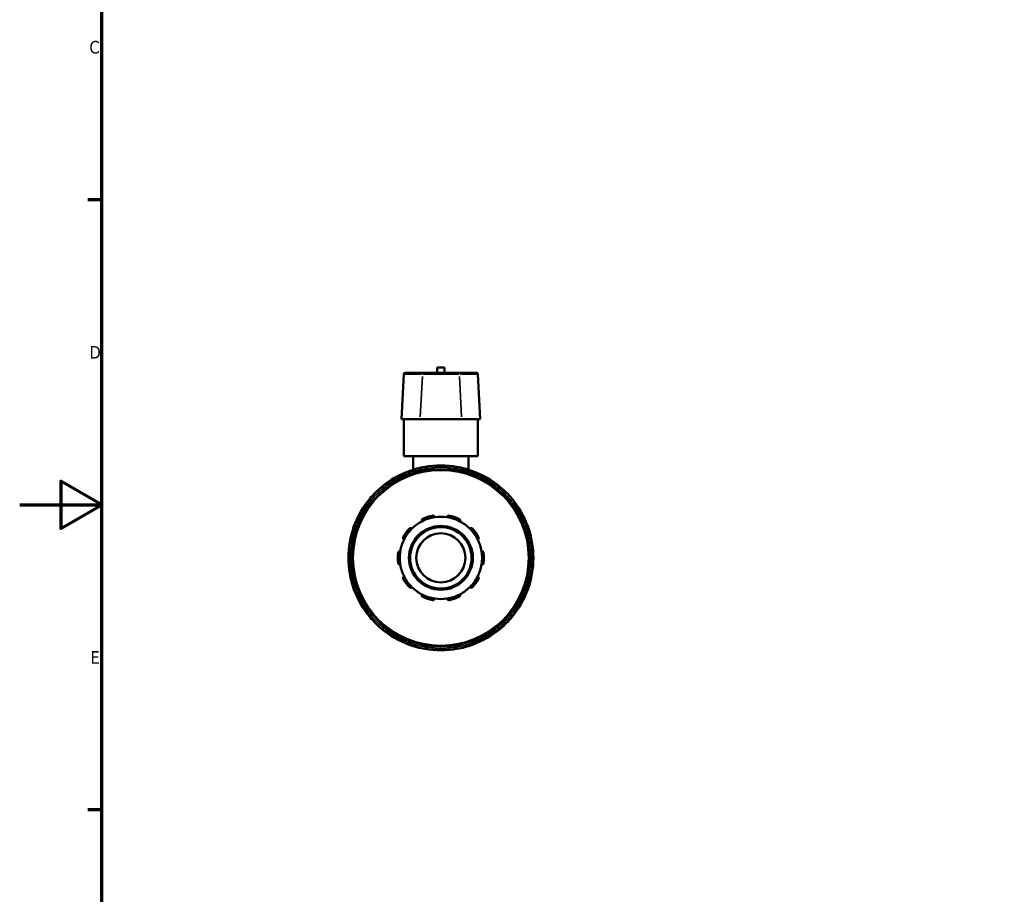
# Model space of a CAD drawing. Header units: millimetres. Extents: x 0 to 903, y -221 to 626.
# Tile 4 of 9: x 0 to 240, y 202 to 415. Entities that reach past the tile are written whole.
import ezdxf

# ---------------------------------------------------------------- set-up
doc = ezdxf.new("R2010")
doc.units = ezdxf.units.MM
for name, color, linetype, lineweight in [('Border (ANSI)', 7, 'Continuous', 70), ('Visible (ANSI)', 7, 'Continuous', 50), ('Visible Narrow (ANSI)', 7, 'Continuous', 35)]:
    doc.layers.add(name, color=color, linetype=linetype, lineweight=lineweight)
doc.styles.add('Note Text (ANSI)', font='tahoma.ttf')

# ---------------------------------------------------------------- blocks, each defined once
blk = doc.blocks.new('Borders Default Border')
at = {"layer": 'Border (ANSI)'}
for p, q in [((20, 371.25), (16.55, 371.25)), ((20, 222.75), (16.55, 222.75))]:
    blk.add_line(p, q, dxfattribs=at)
at = {"layer": 'Border (ANSI)', "flags": 128}
for points in [[(20, 20), (20, 574), (821, 574), (821, 20), (20, 20)], [(0, 297), (20, 297), (10, 302.77), (10, 291.23), (20, 297)]]:
    blk.add_lwpolyline(points, dxfattribs=at)
at = {"layer": 'Border (ANSI)', "char_height": 3.05, "attachment_point": 7, "style": 'Note Text (ANSI)'}
for s, insert in [('C', (16.95, 406.8)), ('D', (16.96, 332.6)), ('E', (17.21, 258.35))]:
    blk.add_mtext(s, dxfattribs=dict(at, insert=insert))

msp = doc.modelspace()

# ---------------------------------------------------------------- linework, layer by layer
at = {"layer": 'Visible (ANSI)'}
for p, q in [((93.444, 328.809), (92.869, 317.842)), ((93.742, 329.092), (93.809, 329.092)), ((98.274, 329.092), (93.809, 329.092)), ((98.274, 329.092), (106.643, 329.092)), ((103.359, 330.442), (101.559, 330.442)), ((101.559, 329.092), (101.559, 330.442)), ((103.359, 329.092), (103.359, 330.442)), ((111.108, 329.092), (106.643, 329.092)), ((111.108, 329.092), (111.175, 329.092)), ((111.473, 328.809), (112.048, 317.842)), ((92.942, 317.842), (92.869, 317.842)), ((92.942, 317.842), (97.408, 317.842)), ((93.459, 308.842), (93.459, 317.842)), ((107.509, 317.842), (97.408, 317.842)), ((107.509, 317.842), (111.975, 317.842)), ((111.459, 308.842), (111.459, 317.842)), ((112.048, 317.842), (111.975, 317.842)), ((111.459, 308.842), (93.459, 308.842)), ((95.709, 308.842), (95.709, 305.556)), ((109.209, 308.842), (109.209, 305.556)), ((94.523, 304.588), (94.714, 304.256)), ((99.084, 305.427), (99.084, 305.81)), ((105.834, 305.81), (105.834, 305.427)), ((110.203, 304.256), (110.394, 304.588)), ((88.868, 300.881), (88.677, 301.213)), ((116.24, 301.213), (116.049, 300.881)), ((85.338, 297.874), (85.67, 297.683)), ((119.247, 297.683), (119.579, 297.874)), ((82.295, 291.837), (81.963, 292.028)), ((122.954, 292.028), (122.622, 291.837)), ((80.741, 287.467), (81.124, 287.467)), ((123.793, 287.467), (124.176, 287.467)), ((81.124, 280.717), (80.741, 280.717)), ((124.176, 280.717), (123.793, 280.717)), ((81.963, 276.156), (82.295, 276.348)), ((122.622, 276.348), (122.954, 276.156)), ((85.67, 270.502), (85.338, 270.311)), ((119.579, 270.311), (119.247, 270.502)), ((88.677, 266.972), (88.868, 267.303)), ((116.049, 267.303), (116.24, 266.972)), ((94.714, 263.928), (94.523, 263.597)), ((110.394, 263.597), (110.203, 263.928)), ((99.084, 262.375), (99.084, 262.758)), ((105.834, 262.758), (105.834, 262.375))]:
    msp.add_line(p, q, dxfattribs=at)
for radius in [21.6, 7.774, 7.475, 5.98]:
    msp.add_circle((102.459, 284.092), radius, dxfattribs=at)
for centre, radius, start, end in [((93.742, 328.793), 0.299, 90, 177), ((111.175, 328.793), 0.299, 3, 90), ((102.459, 284.092), 22.5, 80.01505, 99.98495), ((102.459, 284.092), 22.5, 110.01505, 129.98495), ((94.911, 304.812), 0.448, 110.01505, 210), ((102.459, 284.092), 22.5, 99.98495, 110.01505), ((98.635, 305.81), 0.449, 0, 99.98495), ((106.282, 305.81), 0.449, 80.01505, 180), ((102.459, 284.092), 22.5, 69.98495, 80.01505), ((102.459, 284.092), 22.5, 50.01505, 69.98495), ((110.006, 304.812), 0.449, 330, 69.98495), ((102.459, 284.092), 22.5, 129.98495, 140.01505), ((88.289, 300.989), 0.448, 30, 129.98495), ((116.629, 300.989), 0.449, 50.01505, 150), ((102.459, 284.092), 22.5, 39.98495, 50.01505), ((102.459, 284.092), 22.5, 140.01505, 159.98495), ((85.562, 298.262), 0.449, 140.01505, 240), ((119.355, 298.262), 0.448, 300, 39.98495), ((102.459, 284.092), 22.5, 20.01505, 39.98495), ((102.459, 284.092), 10.016, 117.41632, 134.58368), ((102.459, 284.092), 10.016, 98.58368, 117.41632), ((102.459, 284.092), 10.465, 101.14938, 114.85062), ((102.459, 284.092), 10.016, 81.41632, 98.58368), ((102.459, 284.092), 10.016, 62.58368, 81.41632), ((102.459, 284.092), 10.465, 65.14938, 78.85062), ((102.459, 284.092), 10.016, 45.41632, 62.58368), ((102.459, 284.092), 22.5, 159.98495, 170.01505), ((81.739, 291.64), 0.448, 60, 159.98495), ((102.459, 284.092), 10.465, 137.14938, 150.85062), ((102.459, 284.092), 10.016, 134.58368, 153.41632), ((102.459, 284.092), 10.016, 26.58368, 45.41632), ((102.459, 284.092), 10.465, 29.14938, 42.85062), ((123.178, 291.64), 0.449, 20.01505, 120), ((102.459, 284.092), 22.5, 9.98495, 20.01505), ((102.459, 284.092), 22.5, 170.01505, 189.98495), ((80.741, 287.916), 0.448, 170.01505, 270), ((102.459, 284.092), 10.016, 153.41632, 170.58368), ((102.459, 284.092), 10.016, 9.41632, 26.58368), ((124.176, 287.916), 0.449, 270, 9.98495), ((102.459, 284.092), 22.5, 350.01505, 9.98495), ((102.459, 284.092), 10.465, 173.14938, 186.85062), ((102.459, 284.092), 10.017, 170.58368, 189.41632), ((102.459, 284.092), 10.017, 350.58368, 9.41632), ((102.459, 284.092), 10.465, 353.14938, 6.85062), ((80.741, 280.269), 0.448, 90, 189.98495), ((102.459, 284.092), 10.016, 189.41632, 206.58368), ((102.459, 284.092), 10.016, 333.41632, 350.58368), ((124.176, 280.269), 0.448, 350.01505, 90), ((102.459, 284.092), 22.5, 189.98495, 200.01505), ((102.459, 284.092), 10.465, 209.14938, 222.85062), ((102.459, 284.092), 10.016, 206.58368, 225.41632), ((102.459, 284.092), 10.016, 314.58368, 333.41632), ((102.459, 284.092), 10.465, 317.14938, 330.85062), ((102.459, 284.092), 22.5, 339.98495, 350.01505), ((102.459, 284.092), 22.5, 200.01505, 219.98495), ((81.739, 276.545), 0.449, 200.01505, 300), ((102.459, 284.092), 10.016, 225.41632, 242.58368), ((102.459, 284.092), 10.016, 297.41632, 314.58368), ((102.459, 284.092), 22.5, 320.01505, 339.98495), ((123.178, 276.545), 0.448, 240, 339.98495), ((102.459, 284.092), 10.016, 242.58368, 261.41632), ((102.459, 284.092), 10.465, 245.14938, 258.85062), ((102.459, 284.092), 10.016, 261.41632, 278.58368), ((102.459, 284.092), 10.016, 278.58368, 297.41632), ((102.459, 284.092), 10.465, 281.14938, 294.85062), ((85.562, 269.922), 0.448, 120, 219.98495), ((102.459, 284.092), 22.5, 219.98495, 230.01505), ((102.459, 284.092), 22.5, 309.98495, 320.01505), ((119.355, 269.922), 0.448, 320.01505, 60), ((88.289, 267.196), 0.448, 230.01505, 330), ((102.459, 284.092), 22.5, 230.01505, 249.98495), ((102.459, 284.092), 22.5, 290.01505, 309.98495), ((116.629, 267.196), 0.448, 210, 309.98495), ((94.911, 263.373), 0.449, 150, 249.98495), ((110.006, 263.373), 0.449, 290.01505, 30), ((102.459, 284.092), 22.5, 249.98495, 260.01505), ((98.635, 262.375), 0.448, 260.01505, 0), ((102.459, 284.092), 22.5, 260.01505, 279.98495), ((106.282, 262.375), 0.448, 180, 279.98495), ((102.459, 284.092), 22.5, 279.98495, 290.01505)]:
    msp.add_arc(centre, radius, start, end, dxfattribs=at)
for points, knots in [([(97.846, 292.984), (97.824, 293.03), (97.807, 293.085), (97.797, 293.203), (97.804, 293.266), (97.842, 293.376), (97.87, 293.429), (97.93, 293.498), (97.953, 293.52), (98.004, 293.558), (98.032, 293.575), (98.061, 293.588)], [0.161263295, 0.161263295, 0.161263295, 0.161263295, 0.183059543, 0.183059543, 0.206269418, 0.206269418, 0.2253452, 0.2253452, 0.234883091, 0.234883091, 0.244420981, 0.244420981, 0.244420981, 0.244420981]), ([(100.435, 294.36), (100.466, 294.366), (100.498, 294.369), (100.562, 294.368), (100.593, 294.364), (100.683, 294.343), (100.737, 294.317), (100.832, 294.25), (100.875, 294.203), (100.936, 294.101), (100.955, 294.048), (100.964, 293.997)], [0.084571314, 0.084571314, 0.084571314, 0.084571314, 0.094109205, 0.094109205, 0.103647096, 0.103647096, 0.122722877, 0.122722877, 0.145932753, 0.145932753, 0.167729, 0.167729, 0.167729, 0.167729]), ([(103.954, 293.997), (103.962, 294.048), (103.981, 294.101), (104.042, 294.203), (104.085, 294.25), (104.18, 294.317), (104.234, 294.343), (104.324, 294.364), (104.355, 294.368), (104.419, 294.369), (104.451, 294.366), (104.482, 294.36)], [0.161263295, 0.161263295, 0.161263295, 0.161263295, 0.183059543, 0.183059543, 0.206269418, 0.206269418, 0.2253452, 0.2253452, 0.234883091, 0.234883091, 0.244420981, 0.244420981, 0.244420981, 0.244420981]), ([(106.856, 293.588), (106.885, 293.575), (106.913, 293.558), (106.964, 293.52), (106.987, 293.498), (107.047, 293.429), (107.076, 293.376), (107.113, 293.266), (107.12, 293.203), (107.11, 293.085), (107.094, 293.03), (107.071, 292.984)], [0.084571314, 0.084571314, 0.084571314, 0.084571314, 0.094109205, 0.094109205, 0.103647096, 0.103647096, 0.122722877, 0.122722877, 0.145932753, 0.145932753, 0.167729, 0.167729, 0.167729, 0.167729]), ([(94.786, 291.21), (94.808, 291.233), (94.832, 291.254), (94.884, 291.29), (94.912, 291.306), (94.997, 291.342), (95.056, 291.352), (95.172, 291.354), (95.235, 291.341), (95.344, 291.295), (95.39, 291.263), (95.427, 291.226)], [0.084571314, 0.084571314, 0.084571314, 0.084571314, 0.094109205, 0.094109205, 0.103647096, 0.103647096, 0.122722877, 0.122722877, 0.145932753, 0.145932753, 0.167729, 0.167729, 0.167729, 0.167729]), ([(109.49, 291.226), (109.527, 291.263), (109.573, 291.295), (109.682, 291.341), (109.745, 291.354), (109.861, 291.352), (109.92, 291.342), (110.005, 291.306), (110.033, 291.29), (110.085, 291.254), (110.109, 291.233), (110.131, 291.21)], [0.161263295, 0.161263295, 0.161263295, 0.161263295, 0.183059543, 0.183059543, 0.206269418, 0.206269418, 0.2253452, 0.2253452, 0.234883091, 0.234883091, 0.244420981, 0.244420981, 0.244420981, 0.244420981]), ([(93.501, 288.575), (93.455, 288.599), (93.41, 288.633), (93.332, 288.723), (93.301, 288.779), (93.267, 288.889), (93.258, 288.948), (93.266, 289.04), (93.272, 289.072), (93.291, 289.132), (93.303, 289.162), (93.319, 289.19)], [0.161263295, 0.161263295, 0.161263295, 0.161263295, 0.183059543, 0.183059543, 0.206269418, 0.206269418, 0.2253452, 0.2253452, 0.234883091, 0.234883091, 0.244420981, 0.244420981, 0.244420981, 0.244420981]), ([(111.598, 289.19), (111.614, 289.162), (111.626, 289.132), (111.645, 289.072), (111.651, 289.04), (111.659, 288.948), (111.65, 288.889), (111.616, 288.779), (111.585, 288.723), (111.507, 288.633), (111.462, 288.599), (111.416, 288.575)], [0.084571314, 0.084571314, 0.084571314, 0.084571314, 0.094109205, 0.094109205, 0.103647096, 0.103647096, 0.122722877, 0.122722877, 0.145932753, 0.145932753, 0.167729, 0.167729, 0.167729, 0.167729]), ([(92.068, 285.341), (92.072, 285.372), (92.079, 285.404), (92.1, 285.464), (92.114, 285.492), (92.161, 285.571), (92.203, 285.615), (92.295, 285.684), (92.354, 285.711), (92.469, 285.737), (92.526, 285.738), (92.577, 285.731)], [0.084571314, 0.084571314, 0.084571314, 0.084571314, 0.094109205, 0.094109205, 0.103647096, 0.103647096, 0.122722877, 0.122722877, 0.145932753, 0.145932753, 0.167729, 0.167729, 0.167729, 0.167729]), ([(112.34, 285.731), (112.391, 285.738), (112.448, 285.737), (112.563, 285.711), (112.622, 285.684), (112.714, 285.615), (112.756, 285.571), (112.804, 285.492), (112.817, 285.464), (112.838, 285.404), (112.845, 285.372), (112.849, 285.341)], [0.161263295, 0.161263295, 0.161263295, 0.161263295, 0.183059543, 0.183059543, 0.206269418, 0.206269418, 0.2253452, 0.2253452, 0.234883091, 0.234883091, 0.244420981, 0.244420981, 0.244420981, 0.244420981]), ([(92.577, 282.454), (92.526, 282.446), (92.469, 282.448), (92.354, 282.474), (92.295, 282.501), (92.203, 282.57), (92.161, 282.613), (92.114, 282.692), (92.1, 282.721), (92.079, 282.781), (92.072, 282.813), (92.068, 282.844)], [0.161263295, 0.161263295, 0.161263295, 0.161263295, 0.183059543, 0.183059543, 0.206269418, 0.206269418, 0.2253452, 0.2253452, 0.234883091, 0.234883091, 0.244420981, 0.244420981, 0.244420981, 0.244420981]), ([(112.849, 282.844), (112.845, 282.813), (112.838, 282.781), (112.817, 282.721), (112.804, 282.692), (112.756, 282.613), (112.714, 282.57), (112.622, 282.501), (112.563, 282.474), (112.448, 282.448), (112.391, 282.446), (112.34, 282.454)], [0.084571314, 0.084571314, 0.084571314, 0.084571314, 0.094109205, 0.094109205, 0.103647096, 0.103647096, 0.122722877, 0.122722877, 0.145932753, 0.145932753, 0.167729, 0.167729, 0.167729, 0.167729]), ([(93.319, 278.995), (93.303, 279.023), (93.291, 279.052), (93.272, 279.113), (93.266, 279.144), (93.258, 279.236), (93.267, 279.296), (93.301, 279.406), (93.332, 279.462), (93.41, 279.551), (93.455, 279.586), (93.501, 279.61)], [0.084571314, 0.084571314, 0.084571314, 0.084571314, 0.094109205, 0.094109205, 0.103647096, 0.103647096, 0.122722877, 0.122722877, 0.145932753, 0.145932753, 0.167729, 0.167729, 0.167729, 0.167729]), ([(111.416, 279.61), (111.462, 279.586), (111.507, 279.551), (111.585, 279.462), (111.616, 279.406), (111.65, 279.296), (111.659, 279.236), (111.651, 279.144), (111.645, 279.113), (111.626, 279.052), (111.614, 279.023), (111.598, 278.995)], [0.161263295, 0.161263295, 0.161263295, 0.161263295, 0.183059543, 0.183059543, 0.206269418, 0.206269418, 0.2253452, 0.2253452, 0.234883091, 0.234883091, 0.244420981, 0.244420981, 0.244420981, 0.244420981]), ([(95.427, 276.958), (95.39, 276.922), (95.344, 276.89), (95.235, 276.844), (95.172, 276.831), (95.056, 276.833), (94.997, 276.843), (94.912, 276.879), (94.884, 276.894), (94.832, 276.931), (94.808, 276.952), (94.786, 276.975)], [0.161263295, 0.161263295, 0.161263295, 0.161263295, 0.183059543, 0.183059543, 0.206269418, 0.206269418, 0.2253452, 0.2253452, 0.234883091, 0.234883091, 0.244420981, 0.244420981, 0.244420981, 0.244420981]), ([(110.131, 276.975), (110.109, 276.952), (110.085, 276.931), (110.033, 276.894), (110.005, 276.879), (109.92, 276.843), (109.861, 276.833), (109.745, 276.831), (109.682, 276.844), (109.573, 276.89), (109.527, 276.922), (109.49, 276.958)], [0.084571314, 0.084571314, 0.084571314, 0.084571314, 0.094109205, 0.094109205, 0.103647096, 0.103647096, 0.122722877, 0.122722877, 0.145932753, 0.145932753, 0.167729, 0.167729, 0.167729, 0.167729]), ([(98.061, 274.596), (98.032, 274.61), (98.004, 274.626), (97.953, 274.665), (97.93, 274.686), (97.87, 274.756), (97.842, 274.809), (97.804, 274.918), (97.797, 274.982), (97.807, 275.1), (97.824, 275.154), (97.846, 275.201)], [0.084571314, 0.084571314, 0.084571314, 0.084571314, 0.094109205, 0.094109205, 0.103647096, 0.103647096, 0.122722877, 0.122722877, 0.145932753, 0.145932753, 0.167729, 0.167729, 0.167729, 0.167729]), ([(100.964, 274.188), (100.955, 274.137), (100.936, 274.084), (100.875, 273.982), (100.832, 273.935), (100.737, 273.868), (100.683, 273.842), (100.593, 273.821), (100.562, 273.817), (100.498, 273.816), (100.466, 273.819), (100.435, 273.825)], [0.161263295, 0.161263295, 0.161263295, 0.161263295, 0.183059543, 0.183059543, 0.206269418, 0.206269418, 0.2253452, 0.2253452, 0.234883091, 0.234883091, 0.244420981, 0.244420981, 0.244420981, 0.244420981]), ([(104.482, 273.825), (104.451, 273.819), (104.419, 273.816), (104.355, 273.817), (104.324, 273.821), (104.234, 273.842), (104.18, 273.868), (104.085, 273.935), (104.042, 273.982), (103.981, 274.084), (103.962, 274.137), (103.954, 274.188)], [0.084571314, 0.084571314, 0.084571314, 0.084571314, 0.094109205, 0.094109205, 0.103647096, 0.103647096, 0.122722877, 0.122722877, 0.145932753, 0.145932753, 0.167729, 0.167729, 0.167729, 0.167729]), ([(107.071, 275.201), (107.094, 275.154), (107.11, 275.1), (107.12, 274.982), (107.113, 274.918), (107.076, 274.809), (107.047, 274.756), (106.987, 274.686), (106.964, 274.665), (106.913, 274.626), (106.885, 274.61), (106.856, 274.596)], [0.161263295, 0.161263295, 0.161263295, 0.161263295, 0.183059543, 0.183059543, 0.206269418, 0.206269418, 0.2253452, 0.2253452, 0.234883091, 0.234883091, 0.244420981, 0.244420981, 0.244420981, 0.244420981])]:
    msp.add_open_spline(points, degree=3, knots=knots, dxfattribs=at)
at = {"layer": 'Visible Narrow (ANSI)'}
for p, q in [((93.484, 328.261), (92.971, 318.391)), ((93.506, 328.809), (93.444, 328.809)), ((93.736, 328.809), (97.755, 328.809)), ((97.95, 328.261), (97.436, 318.391)), ((106.812, 328.809), (98.105, 328.809)), ((106.967, 328.261), (107.481, 318.391)), ((107.162, 328.809), (111.181, 328.809)), ((111.473, 328.809), (111.411, 328.809)), ((111.433, 328.261), (111.946, 318.391)), ((94.524, 304.588), (94.881, 304.794)), ((94.758, 305.232), (94.899, 304.845)), ((95.129, 304.435), (94.923, 304.792)), ((98.629, 305.845), (98.558, 306.25)), ((98.635, 305.787), (98.635, 305.374)), ((98.67, 305.81), (99.082, 305.81)), ((105.835, 305.81), (106.247, 305.81)), ((106.282, 305.374), (106.282, 305.787)), ((106.36, 306.25), (106.288, 305.845)), ((109.995, 304.792), (109.788, 304.435)), ((110.018, 304.845), (110.159, 305.232)), ((110.037, 304.794), (110.393, 304.588)), ((88.266, 301.015), (88.001, 301.331)), ((88.3, 300.969), (88.506, 300.611)), ((88.319, 301.006), (88.676, 301.212)), ((116.241, 301.212), (116.598, 301.006)), ((116.411, 300.611), (116.617, 300.969)), ((116.916, 301.331), (116.651, 301.015)), ((85.22, 298.55), (85.535, 298.285)), ((85.339, 297.875), (85.545, 298.232)), ((85.94, 298.045), (85.582, 298.251)), ((119.335, 298.251), (118.977, 298.045)), ((119.372, 298.232), (119.578, 297.875)), ((119.382, 298.285), (119.697, 298.55)), ((81.706, 291.652), (81.319, 291.793)), ((81.756, 291.67), (81.962, 292.027)), ((81.759, 291.628), (82.116, 291.422)), ((122.801, 291.422), (123.158, 291.628)), ((122.955, 292.027), (123.161, 291.67)), ((123.598, 291.793), (123.211, 291.652)), ((80.301, 287.993), (80.706, 287.922)), ((80.741, 287.469), (80.741, 287.881)), ((81.177, 287.916), (80.764, 287.916)), ((124.153, 287.916), (123.74, 287.916)), ((124.176, 287.881), (124.176, 287.469)), ((124.211, 287.922), (124.616, 287.993)), ((80.706, 280.263), (80.301, 280.191)), ((80.741, 280.304), (80.741, 280.716)), ((80.764, 280.269), (81.177, 280.269)), ((123.74, 280.269), (124.153, 280.269)), ((124.176, 280.716), (124.176, 280.304)), ((124.616, 280.191), (124.211, 280.263)), ((81.319, 276.392), (81.706, 276.533)), ((81.962, 276.158), (81.756, 276.514)), ((82.116, 276.763), (81.759, 276.556)), ((123.158, 276.556), (122.801, 276.763)), ((123.161, 276.514), (122.955, 276.158)), ((123.211, 276.533), (123.598, 276.392)), ((85.535, 269.9), (85.22, 269.635)), ((85.545, 269.953), (85.339, 270.31)), ((85.582, 269.934), (85.94, 270.14)), ((118.977, 270.14), (119.335, 269.934)), ((119.578, 270.31), (119.372, 269.953)), ((119.697, 269.635), (119.382, 269.9)), ((88.001, 266.854), (88.266, 267.169)), ((88.506, 267.574), (88.3, 267.216)), ((88.676, 266.973), (88.319, 267.179)), ((116.598, 267.179), (116.241, 266.973)), ((116.617, 267.216), (116.411, 267.574)), ((116.651, 267.169), (116.916, 266.854)), ((94.881, 263.39), (94.524, 263.596)), ((94.923, 263.393), (95.129, 263.75)), ((109.788, 263.75), (109.995, 263.393)), ((110.393, 263.596), (110.037, 263.39)), ((94.899, 263.34), (94.758, 262.953)), ((98.558, 261.935), (98.629, 262.34)), ((98.635, 262.811), (98.635, 262.398)), ((99.082, 262.375), (98.67, 262.375)), ((106.247, 262.375), (105.835, 262.375)), ((106.282, 262.398), (106.282, 262.811)), ((106.288, 262.34), (106.36, 261.935)), ((110.159, 262.953), (110.018, 263.34))]:
    msp.add_line(p, q, dxfattribs=at)
msp.add_circle((102.459, 284.092), 21.301, dxfattribs=at)
for radius, start, end in [(22.052, 112.06235, 127.93765), (22.051, 100.48646, 109.51354), (22.051, 82.06235, 97.93765), (22.052, 70.48646, 79.51354), (22.052, 52.06235, 67.93765), (22.051, 130.48646, 139.51354), (22.051, 40.48646, 49.51354), (22.051, 142.06235, 157.93765), (22.052, 22.06235, 37.93765), (22.051, 160.48646, 169.51354), (22.051, 10.48646, 19.51354), (22.052, 172.06235, 187.93765), (22.052, 352.06235, 7.93765), (22.051, 190.48646, 199.51354), (22.052, 340.48646, 349.51354), (22.052, 202.06235, 217.93765), (22.052, 322.06235, 337.93765), (22.051, 220.48646, 229.51354), (22.052, 310.48646, 319.51354), (22.052, 232.06235, 247.93765), (22.052, 292.06235, 307.93765), (22.051, 250.48646, 259.51354), (22.051, 262.06235, 277.93765), (22.051, 280.48646, 289.51354)]:
    msp.add_arc((102.459, 284.092), radius, start, end, dxfattribs=at)
for centre, start_param, end_param in [((93.809, 328.793), 0.0759218, 1.4425146), ((98.274, 328.793), 0.0759218, 1.4425146), ((106.643, 328.793), 4.8406707, 6.2072635), ((111.108, 328.793), 4.8406707, 6.2072635)]:
    msp.add_ellipse(centre, major_axis=(0, 0.299), ratio=0.992371, start_param=start_param, end_param=end_param, dxfattribs=at)

# ---------------------------------------------------------------- block references
msp.add_blockref('Borders Default Border', (0, 0))

doc.saveas('drawing.dxf')
